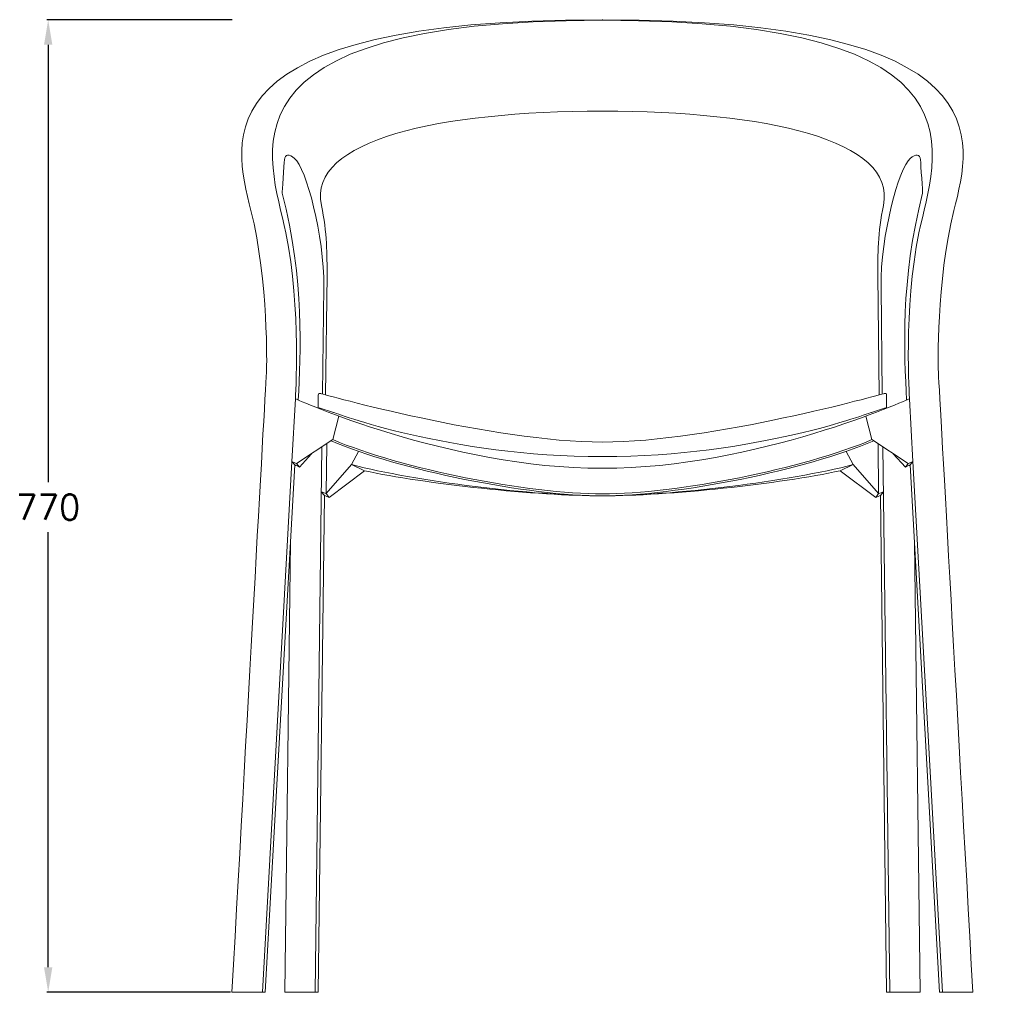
# Model space of a CAD drawing. Extents: x 4518 to 11640, y 4874 to 6825.
# Tile 2 of 6: x 8234 to 9018, y 5209 to 5983. Entities that reach past the tile are written whole.
import ezdxf

# ---------------------------------------------------------------- set-up
doc = ezdxf.new("R2010")
doc.units = 0
doc.header["$LTSCALE"] = 0.5
doc.layers.get('0').update_dxf_attribs({"linetype": 'CONTINUOUS'})
doc.layers.get('DEFPOINTS').update_dxf_attribs({"linetype": 'CONTINUOUS'})
doc.layers.add('_U+30EC_U+30A4_U+30E4_U+30FC 1', color=7, linetype='CONTINUOUS')
doc.styles.get("Standard").update_dxf_attribs({"font": 'txt.shx', "bigfont": 'bigfont.shx'})
doc.dimstyles.get("Standard").update_dxf_attribs({"dimtxt": 20, "dimasz": 20, "dimexe": 1, "dimexo": 1, "dimgap": 10, "dimtad": 0, "dimtih": 1, "dimtoh": 1, "dimdec": 0, "dimzin": 0, "dimdsep": 46, "dimtxsty": 'Standard', "dimcen": 2, "dimadec": 0, "dimazin": 0, "dimtfac": 1, "dimtdec": 0, "dimtofl": 0, "dimtmove": 0, "dimatfit": 3, "dimfxl": 1, "dimtolj": 1, "dimtzin": 0, "dimarcsym": 0})

# ---------------------------------------------------------------- blocks, each defined once
blk = doc.blocks.new('*D19')
at = {"color": 0, "lineweight": -2, "transparency": 16777216}
for p, q in [((8402.85, 5983.45), (8255.26, 5983.45)), ((8256.26, 5963.45), (8256.26, 5615.03)), ((8256.26, 5228.52), (8256.26, 5575.03)), ((8401.56, 5208.52), (8255.26, 5208.52))]:
    blk.add_line(p, q, dxfattribs=at)
at = {"color": 0, "transparency": 16777216}
for points in [[(8252.92, 5963.45), (8259.59, 5963.45), (8256.26, 5983.45)], [(8252.92, 5228.52), (8259.59, 5228.52), (8256.26, 5208.52)]]:
    blk.add_solid(points, dxfattribs=at)
at = {"layer": 'DEFPOINTS', "color": 0, "transparency": 16777216}
for p in [(8256.26, 5983.45), (8403.85, 5983.45), (8402.56, 5208.52)]:
    blk.add_point(p, dxfattribs=at)
at = {"color": 0, "transparency": 16777216, "insert": (8256.26, 5595.03), "char_height": 20, "attachment_point": 5}
blk.add_mtext('\\A1;770', dxfattribs=at)

msp = doc.modelspace()

# ---------------------------------------------------------------- linework, layer by layer
at = {"layer": '_U+30EC_U+30A4_U+30E4_U+30FC 1', "color": 0, "lineweight": 15}
for points in [[(8469.01, 5208.527), (8474.369, 5643.025)], [(8480.189, 5602.856), (8477.801, 5605.827), (8478.213, 5645.552)], [(8917.733, 5645.552), (8918.144, 5605.827), (8915.765, 5602.856)], [(8921.577, 5643.025), (8926.927, 5208.527)], [(8452.704, 5628.686), (8429.318, 5208.543)], [(8454.276, 5629.756), (8456.506, 5627.056)], [(8498.125, 5628.925), (8508.398, 5624.117)], [(8887.548, 5624.117), (8897.821, 5628.925)], [(8939.439, 5627.056), (8941.662, 5629.756)], [(8966.628, 5208.543), (8943.242, 5628.686)], [(8471.471, 5208.527), (8476.361, 5604.453)], [(8924.474, 5208.527), (8919.585, 5604.453)], [(8444.851, 5208.527), (8449.263, 5567.065)], [(8951.095, 5208.527), (8946.683, 5567.065)], [(8429.318, 5208.543), (8426.931, 5208.543)], [(8444.851, 5208.527), (8469.002, 5208.527)], [(8469.002, 5208.527), (8471.471, 5208.527)], [(8926.936, 5208.527), (8924.474, 5208.527)], [(8951.095, 5208.527), (8926.936, 5208.527)], [(8969.015, 5208.543), (8966.628, 5208.543)]]:
    msp.add_lwpolyline(points, dxfattribs=at)
for points, knots in [([(8450.465, 5631.394), (8450.465, 5631.394), (8426.931, 5208.527), (8426.931, 5208.527), (8426.931, 5208.527), (8426.931, 5208.543), (8426.931, 5208.543), (8426.931, 5208.543), (8402.73, 5208.543), (8402.73, 5208.543), (8415.876, 5445.659), (8429.334, 5686.998), (8430.33, 5704.967), (8430.33, 5704.967), (8432.067, 5774.786), (8417.81, 5831.452), (8403.553, 5888.109), (8377.657, 5983.455), (8697.672, 5983.455), (8697.672, 5983.455), (8698.273, 5983.455), (8698.273, 5983.455), (9018.289, 5983.455), (8992.392, 5888.109), (8978.136, 5831.452), (8963.878, 5774.786), (8965.615, 5704.967), (8965.615, 5704.967), (8966.611, 5686.998), (8980.07, 5445.659), (8993.216, 5208.543), (8993.216, 5208.543), (8969.015, 5208.543), (8969.015, 5208.543), (8969.015, 5208.543), (8969.015, 5208.527), (8969.015, 5208.527), (8969.015, 5208.527), (8945.481, 5631.394), (8945.481, 5631.394)], [0, 0, 0, 0, 1, 1, 1, 2, 2, 2, 3, 3, 3, 4, 4, 4, 5, 5, 5, 6, 6, 6, 7, 7, 7, 8, 8, 8, 9, 9, 9, 10, 10, 10, 11, 11, 11, 12, 12, 12, 13, 13, 13, 13]), ([(8450.448, 5631.411), (8450.448, 5631.411), (8453.239, 5681.482), (8453.239, 5681.482), (8453.239, 5681.482), (8458.079, 5753.269), (8445.657, 5813.623), (8433.228, 5873.984), (8382.456, 5982.994), (8697.672, 5982.994), (8697.672, 5982.994), (8698.273, 5982.994), (8698.273, 5982.994), (9013.49, 5982.994), (8962.718, 5873.984), (8950.288, 5813.623), (8937.867, 5753.269), (8942.707, 5681.482), (8942.707, 5681.482), (8942.707, 5681.482), (8945.497, 5631.411), (8945.497, 5631.411)], [0, 0, 0, 0, 1, 1, 1, 2, 2, 2, 3, 3, 3, 4, 4, 4, 5, 5, 5, 6, 6, 6, 7, 7, 7, 7]), ([(8477.357, 5684.537), (8477.357, 5684.537), (8478.526, 5779.528), (8478.526, 5779.528), (8478.526, 5795.489), (8478.526, 5814.24), (8474.015, 5835.51), (8462.902, 5887.92), (8568.891, 5910.54), (8697.738, 5910.54), (8697.738, 5910.54), (8698.207, 5910.54), (8698.207, 5910.54), (8827.055, 5910.54), (8933.043, 5887.92), (8921.931, 5835.51), (8917.42, 5814.24), (8917.42, 5795.489), (8917.42, 5779.528), (8917.42, 5779.528), (8918.589, 5684.537), (8918.589, 5684.537)], [0, 0, 0, 0, 1, 1, 1, 2, 2, 2, 3, 3, 3, 4, 4, 4, 5, 5, 5, 6, 6, 6, 7, 7, 7, 7]), ([(8474.896, 5685.278), (8474.896, 5685.278), (8475.933, 5770.407), (8475.933, 5770.407), (8476.287, 5811.425), (8461.733, 5865.621), (8452.63, 5872.807), (8448.324, 5876.84), (8444.875, 5876.24), (8444.472, 5871.77), (8444.151, 5868.164), (8442.768, 5845.33), (8442.768, 5845.33), (8460.68, 5775.791), (8457.478, 5717.133), (8455.527, 5680.47)], [0, 0, 0, 0, 1, 1, 1, 2, 2, 2, 3, 3, 3, 4, 4, 4, 5, 5, 5, 5]), ([(8921.05, 5685.278), (8921.05, 5685.278), (8920.013, 5770.407), (8920.013, 5770.407), (8919.659, 5811.425), (8934.212, 5865.621), (8943.316, 5872.807), (8947.621, 5876.84), (8951.07, 5876.24), (8951.474, 5871.77), (8951.795, 5868.164), (8953.178, 5845.33), (8953.178, 5845.33), (8935.266, 5775.791), (8938.468, 5717.133), (8940.419, 5680.47)], [0, 0, 0, 0, 1, 1, 1, 2, 2, 2, 3, 3, 3, 4, 4, 4, 5, 5, 5, 5]), ([(8697.977, 5635.362), (8575.715, 5635.362), (8483.596, 5670.552), (8483.596, 5670.552), (8483.596, 5670.552), (8483.588, 5670.552), (8483.588, 5670.552), (8483.588, 5670.552), (8472.295, 5674.074), (8472.295, 5674.074), (8472.295, 5674.074), (8471.471, 5673.885), (8471.471, 5673.885), (8471.471, 5673.885), (8471.471, 5684.422), (8471.471, 5684.422), (8471.471, 5685.45), (8472.047, 5686.018), (8473.496, 5685.607), (8474.945, 5685.195), (8610.888, 5646.919), (8697.985, 5646.919), (8697.985, 5646.919), (8697.96, 5646.919), (8697.96, 5646.919), (8785.058, 5646.919), (8921.001, 5685.195), (8922.449, 5685.607), (8923.898, 5686.018), (8924.474, 5685.45), (8924.474, 5684.422), (8924.474, 5684.422), (8924.474, 5673.885), (8924.474, 5673.885), (8924.474, 5673.885), (8923.66, 5674.074), (8923.66, 5674.074), (8923.66, 5674.074), (8912.358, 5670.552), (8912.358, 5670.552), (8912.358, 5670.552), (8912.35, 5670.552), (8912.35, 5670.552), (8912.35, 5670.552), (8820.231, 5635.362), (8697.977, 5635.362)], [0, 0, 0, 0, 1, 1, 1, 2, 2, 2, 3, 3, 3, 4, 4, 4, 5, 5, 5, 6, 6, 6, 7, 7, 7, 8, 8, 8, 9, 9, 9, 10, 10, 10, 11, 11, 11, 12, 12, 12, 13, 13, 13, 14, 14, 14, 15, 15, 15, 15]), ([(8453.239, 5681.482), (8453.239, 5681.482), (8575.114, 5626.002), (8697.977, 5626.002), (8820.832, 5626.002), (8942.707, 5681.482), (8942.707, 5681.482)], [0, 0, 0, 0, 1, 1, 1, 2, 2, 2, 2]), ([(8466.244, 5637.666), (8466.244, 5637.666), (8456.506, 5627.056), (8456.506, 5627.056), (8455.56, 5627.459), (8453.65, 5628.258), (8452.704, 5628.686), (8452.704, 5628.686), (8450.448, 5631.411), (8450.448, 5631.411), (8451.403, 5630.983), (8453.321, 5630.168), (8454.276, 5629.756), (8454.276, 5629.756), (8483.193, 5648.861), (8483.193, 5648.861), (8483.193, 5648.861), (8487.967, 5667.555), (8487.967, 5667.555)], [0, 0, 0, 0, 1, 1, 1, 2, 2, 2, 3, 3, 3, 4, 4, 4, 5, 5, 5, 6, 6, 6, 6]), ([(8907.979, 5667.555), (8907.979, 5667.555), (8912.753, 5648.861), (8912.753, 5648.861), (8912.753, 5648.861), (8941.662, 5629.756), (8941.662, 5629.756), (8942.625, 5630.168), (8944.543, 5630.983), (8945.497, 5631.411), (8945.497, 5631.411), (8943.242, 5628.686), (8943.242, 5628.686), (8942.296, 5628.258), (8940.386, 5627.459), (8939.439, 5627.056), (8939.439, 5627.056), (8929.701, 5637.666), (8929.701, 5637.666)], [0, 0, 0, 0, 1, 1, 1, 2, 2, 2, 3, 3, 3, 4, 4, 4, 5, 5, 5, 6, 6, 6, 6]), ([(8481.687, 5647.865), (8535.603, 5624.866), (8639.385, 5603.737), (8697.977, 5604.14), (8756.561, 5603.737), (8860.343, 5624.866), (8914.259, 5647.865)], [0, 0, 0, 0, 1, 1, 1, 2, 2, 2, 2]), ([(8483.193, 5648.861), (8537.109, 5625.871), (8639.385, 5605.341), (8697.977, 5605.753), (8756.561, 5605.341), (8858.837, 5625.871), (8912.753, 5648.861)], [0, 0, 0, 0, 1, 1, 1, 2, 2, 2, 2]), ([(8503.599, 5639.519), (8503.599, 5639.519), (8498.125, 5628.925), (8498.125, 5628.925), (8498.125, 5628.925), (8477.801, 5605.827), (8477.801, 5605.827), (8476.83, 5606.181), (8474.896, 5606.905), (8473.924, 5607.268), (8473.924, 5607.268), (8476.361, 5604.453), (8476.361, 5604.453), (8477.316, 5604.041), (8479.201, 5603.243), (8480.189, 5602.856), (8480.189, 5602.856), (8508.398, 5624.117), (8508.398, 5624.117)], [0, 0, 0, 0, 1, 1, 1, 2, 2, 2, 3, 3, 3, 4, 4, 4, 5, 5, 5, 6, 6, 6, 6]), ([(8887.548, 5624.117), (8887.548, 5624.117), (8915.765, 5602.856), (8915.765, 5602.856), (8916.745, 5603.243), (8918.63, 5604.041), (8919.585, 5604.453), (8919.585, 5604.453), (8922.021, 5607.268), (8922.021, 5607.268), (8921.05, 5606.905), (8919.116, 5606.181), (8918.144, 5605.827), (8918.144, 5605.827), (8897.821, 5628.925), (8897.821, 5628.925), (8897.821, 5628.925), (8892.347, 5639.519), (8892.347, 5639.519)], [0, 0, 0, 0, 1, 1, 1, 2, 2, 2, 3, 3, 3, 4, 4, 4, 5, 5, 5, 6, 6, 6, 6]), ([(8498.125, 5628.925), (8547.942, 5615.886), (8643.839, 5603.909), (8697.977, 5604.14), (8752.107, 5603.909), (8848.004, 5615.886), (8897.821, 5628.925)], [0, 0, 0, 0, 1, 1, 1, 2, 2, 2, 2]), ([(8508.398, 5624.117), (8555.655, 5613.614), (8646.621, 5603.951), (8697.977, 5604.14), (8749.325, 5603.951), (8840.291, 5613.614), (8887.548, 5624.117)], [0, 0, 0, 0, 1, 1, 1, 2, 2, 2, 2])]:
    msp.add_open_spline(points, degree=3, knots=knots, dxfattribs=at)

# ---------------------------------------------------------------- dimensions: what is measured, and where the dimension line sits
dim = msp.add_linear_dim(base=(8256.258, 5983.455), p1=(8402.558, 5208.522), p2=(8403.854, 5983.455), angle=90, text='770', dimstyle='Standard')
dim.commit()
dim.dimension.update_dxf_attribs({"geometry": '*D19', "text_midpoint": (8256.258, 5595.027), "dimtype": 160})

doc.saveas('drawing.dxf')
